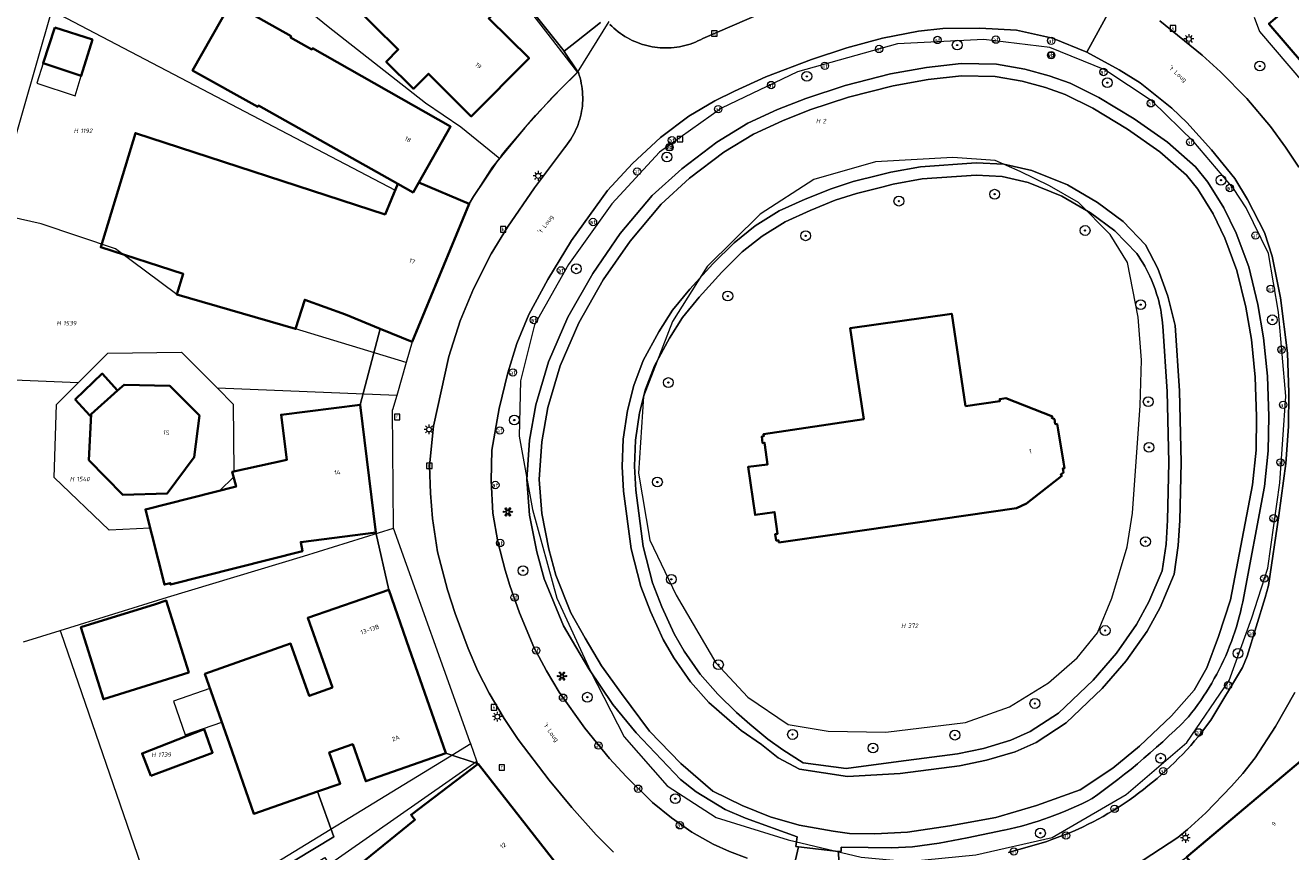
# Model space of a CAD drawing. Header units: metres. Extents: x 250001 to 257773, y 598992 to 609118.
# Tile 60 of 256: x 251385 to 251488, y 601385 to 601452. Entities that reach past the tile are written whole.
import ezdxf
from ezdxf.enums import TextEntityAlignment as Align
from ezdxf.lldxf.tags import DXFTag

# ---------------------------------------------------------------- set-up
doc = ezdxf.new("R2010")
doc.units = ezdxf.units.M
for name, color, linetype, lineweight in [('B-WE-GR-BOOM-S', 252, 'Continuous', 25), ('B-WE-GR-GROENVOORZIENING-GV', 252, 'Continuous', 18), ('B-WE-IE-KUNSTOBJECT-S', 252, 'Continuous', 25), ('B-WE-KG-GRENS_PERCEEL-G', 150, 'KG-PERCEEL', 18), ('B-WE-KG-GRENS_PERCEEL-S', 150, 'Continuous', 25), ('B-WE-KL-ET_LS_OV_LICHTMAST-S', 252, 'Continuous', 25), ('B-WE-OG-BEBOUWING-GV', 1, 'Continuous', 35), ('B-WE-OG-BEBOUWING-T18', 7, 'Continuous', 18), ('B-WE-OG-BEBOUWING_LUIFEL-GV', 1, 'Continuous', 18), ('B-WE-OG-TERREIN_ERF-GV', 7, 'Continuous', 18), ('B-WE-OG-TOPOGRAFIE-T18', 2, 'Continuous', 18), ('B-WE-OG-WATER-GV', 252, 'Continuous', 18), ('B-WE-OG-WATER_SLOOT-GV', 252, 'Continuous', 18), ('B-WE-RI-GWA_KOLK-S', 252, 'Continuous', 25), ('B-WE-RI-GWA_RIOOLPUT-S', 252, 'Continuous', 25), ('B-WE-VH-VERHARDING_OPEN-GV', 252, 'Continuous', 18), ('B-WE-VW-AFSLUITPAAL-S', 252, 'Continuous', 25), ('B-WE-VW-VERKEERSTEKEN_BORD-S', 252, 'Continuous', 25), ('B-WE-VW-VERKEERSTEKEN_DRAAGCONSTRUCTIE-S', 252, 'Continuous', 25), ('X-XX-AL-REFERENTIE-G', 7, 'Continuous', 18)]:
    doc.layers.add(name, color=color, linetype=linetype, lineweight=lineweight)
doc.styles.add('NLCS-ISO', font='NLCS-ISO.ttf')
doc.styles.add('NLCS-ISO-ANNOTATIEF-T18', font='NLCS-ISO.ttf', dxfattribs={"height": 1.8})
doc.styles.get("Standard").update_dxf_attribs({"font": 'NLCS-ISO.ttf'})
tags = doc.linetypes.add('KG-PERCEEL', pattern='A,5.5,-2,["P",Standard,S=1.8,R=0,X=-0.5,Y=-0.9],-2,5.5,-2,[5,NLCS.SHX,S=0.75,R=0,X=0,Y=0],-2', length=19).pattern_tags.tags
tags[6] = DXFTag(74, 10)

# ---------------------------------------------------------------- blocks, each defined once
blk = doc.blocks.new('SKG-PERCEELNUMMER-SO')
at = {"style": 'NLCS-ISO', "oblique": 10, "flags": 1}
blk.add_attdef('GEMEENTECODE', text='', height=1.8, dxfattribs=at).set_placement((0, 2.55), align=Align.MIDDLE_CENTER)
at = {"style": 'NLCS-ISO', "oblique": 10}
blk.add_attdef('SECTIE', text='', height=1.8, dxfattribs=at).set_placement((-0.5, 0), align=Align.MIDDLE_RIGHT)
blk.add_attdef('PERCEELNUMMER', text='', height=1.8, dxfattribs=at).set_placement((0.5, 0), align=Align.MIDDLE_LEFT)
blk = doc.blocks.new('BS2021-132-Xref-KAD-20210617')
at = {"layer": 'B-WE-KG-GRENS_PERCEEL-G', "flags": 128}
for points in [[(251406.566, 601477.541), (251414.613, 601467.463), (251419.055, 601461.975), (251427.423, 601451.184), (251429.643, 601448.299)], [(251394.017, 601464.386), (251400.291, 601459.457), (251409.383, 601452.032), (251417.287, 601445.841), (251420.174, 601443.889), (251423.323, 601441.324)], [(251382.186, 601436.899), (251386.937, 601453.335)], [(251386.937, 601453.335), (251414.844, 601438.73), (251415.061, 601439.246), (251416.294, 601438.554), (251416.752, 601439.36), (251420.84, 601437.63)], [(251429.643, 601448.299), (251432.208, 601452.456)], [(251484.619, 601452.809), (251485.056, 601451.625), (251493.496, 601441.785)], [(251423.323, 601441.324), (251423.477, 601441.554), (251423.807, 601441.969), (251426.229, 601444.819), (251428.257, 601446.944), (251429.643, 601448.299)], [(251420.84, 601437.63), (251422.751, 601440.617), (251423.323, 601441.324)], [(251420.84, 601437.63), (251416.2, 601426.4)], [(251415.724, 601424.735), (251406.74, 601427.46), (251397.09, 601430.27), (251392.109, 601433.965), (251386.059, 601436.005), (251383.56, 601436.582)], [(251416.2, 601426.4), (251415.724, 601424.735)], [(251389.078, 601423.087), (251391.492, 601425.493), (251397.471, 601425.576), (251400.383, 601422.632)], [(251415.724, 601424.735), (251414.954, 601422.045)], [(251389.078, 601423.087), (251382.558, 601423.35)], [(251400.383, 601422.632), (251401.661, 601421.34), (251401.717, 601415.875), (251401.6, 601415.85), (251401.707, 601415.42), (251400.591, 601414.311), (251394.54, 601412.79), (251394.923, 601411.268), (251391.582, 601411.11), (251387.131, 601415.371), (251387.313, 601421.328), (251389.078, 601423.087)], [(251414.954, 601422.045), (251400.383, 601422.632)], [(251414.954, 601422.045), (251414.62, 601420.878)], [(251414.692, 601411.299), (251414.62, 601420.878)], [(251387.62, 601402.955), (251396.336, 601405.647), (251407.374, 601408.997), (251414.707, 601411.256)], [(251414.707, 601411.256), (251414.692, 601411.299)], [(251420.969, 601393.73), (251420.9, 601393.923), (251414.707, 601411.256)], [(251384.621, 601402.029), (251387.62, 601402.955)], [(251394.754, 601382.204), (251387.689, 601402.754), (251387.62, 601402.955)], [(251477.156, 601383.104), (251479.14, 601384.51), (251490.09, 601393.76), (251489.89, 601395.12)], [(251420.969, 601393.73), (251419.08, 601392.575), (251401.628, 601381.899)], [(251421.468, 601392.332), (251420.969, 601393.73)], [(251395.23, 601375.106), (251397.327, 601376.415), (251408.528, 601383.265), (251421.468, 601392.332)], [(251421.557, 601392.083), (251421.468, 601392.332)], [(251421.557, 601392.083), (251431.292, 601379.687)]]:
    blk.add_lwpolyline(points, dxfattribs=at)
for points in [[(251482.936, 601438.878), (251479.737, 601442.674), (251476.343, 601445.972), (251472.501, 601448.527), (251468.022, 601450.34), (251462.651, 601450.977), (251455.638, 601450.637), (251447.535, 601448.373), (251441.36, 601445.395), (251436.304, 601441.839), (251432.427, 601437.641), (251428.915, 601432.687), (251426.154, 601427.786), (251425.025, 601423.237), (251424.898, 601418.737), (251426.001, 601412.782), (251427.961, 601405.564), (251430.692, 601399.648), (251433.43, 601394.296), (251436.939, 601390.308), (251440.907, 601387.752), (251446.762, 601385.92), (251452.685, 601384.524), (251456.496, 601384.159), (251462.01, 601384.708), (251468.224, 601386.122), (251474.218, 601389.603), (251479.16, 601393.849), (251482.61, 601398.865), (251484.435, 601403.967), (251485.745, 601408.013), (251486.721, 601414.94), (251487.197, 601421.999), (251486.607, 601428.823), (251485.8, 601433.586), (251483.976, 601437.3)], [(251475.215, 601428.418), (251474.34, 601432.87), (251472.934, 601435.14), (251470.343, 601437.74), (251467.985, 601439.086), (251465.624, 601440.244), (251463.573, 601441.148), (251460.135, 601441.383), (251453.873, 601441.032), (251448.848, 601439.601), (251444.49, 601436.785), (251440.174, 601432.531), (251437.357, 601428.068), (251435.017, 601421.973), (251434.615, 601415.726), (251435.537, 601410.273), (251437.663, 601405.804), (251440.9, 601400.32), (251443.487, 601397.533), (251446.771, 601395.299), (251450.017, 601394.753), (251454.708, 601394.688), (251461.164, 601395.474), (251464.748, 601396.737), (251467.905, 601398.694), (251470.249, 601400.725), (251471.905, 601402.766), (251473.071, 601405.563), (251474.32, 601409.735), (251474.735, 601412.48), (251475.361, 601421.226), (251475.477, 601424.913)]]:
    blk.add_lwpolyline(points, close=True, dxfattribs=at)
at = {"layer": 'B-WE-KG-GRENS_PERCEEL-S', "xscale": 0.2, "yscale": 0.2, "zscale": 0.2}
for p, values in [((251389.163, 601443.566), {'PERCEELNUMMER': '1192', 'SECTIE': 'H'}), ((251449.468, 601444.36), {'PERCEELNUMMER': '2', 'SECTIE': 'H'}), ((251387.765, 601427.925), {'PERCEELNUMMER': '1539', 'SECTIE': 'H'}), ((251388.845, 601415.255), {'PERCEELNUMMER': '1540', 'SECTIE': 'H'}), ((251456.392, 601403.332), {'PERCEELNUMMER': '372', 'SECTIE': 'H'}), ((251395.47, 601392.846), {'PERCEELNUMMER': '1739', 'SECTIE': 'H'})]:
    blk.add_blockref('SKG-PERCEELNUMMER-SO', p, dxfattribs=at).add_auto_attribs(values)
blk = doc.blocks.new('SIE-WEG_VERKEERSBORD-SO')
at = {"color": 0, "linetype": 'ByBlock', "lineweight": 18}
blk.add_lwpolyline([(-1.125, -1.125), (1.125, -1.125), (1.125, 1.125), (-1.125, 1.125)], close=True, dxfattribs=at)
at = {"color": 0, "linetype": 'ByBlock', "lineweight": 18, "style": 'NLCS-ISO'}
blk.add_text('vb', height=1.5, dxfattribs=at).set_placement((0, 0), align=Align.MIDDLE_CENTER)
blk = doc.blocks.new('SVW-AFSLUITPAAL-SO')
at = {"lineweight": 18}
blk.add_circle((0, 0), 1.5, dxfattribs=at)
at = {"lineweight": 18, "style": 'NLCS-ISO'}
blk.add_text('af', height=1.8, dxfattribs=at).set_placement((0, 0), align=Align.MIDDLE_CENTER)
blk = doc.blocks.new('SIE-WEG_PAAL_VERKEERSBORD-SO')
at = {"color": 0, "linetype": 'ByBlock', "lineweight": 18}
blk.add_circle((0, 0), 1.5, dxfattribs=at)
at = {"color": 0, "linetype": 'ByBlock', "lineweight": 18, "style": 'NLCS-ISO'}
blk.add_text('vb', height=1.5, dxfattribs=at).set_placement((0, 0.13), align=Align.MIDDLE_CENTER)
blk = doc.blocks.new('SKL-ET_OV_LICHTMAST-SO')
at = {"color": 0, "linetype": 'ByBlock', "lineweight": 18}
for points in [[(-1.25, 0), (-2, 0)], [(-1.41, 1.41), (-0.88, 0.88)], [(0, 2), (0, 1.25)], [(0.88, 0.88), (1.41, 1.41)], [(2, 0), (1.25, 0)], [(-1.41, -1.41), (-0.88, -0.88)], [(0, -1.25), (0, -2)], [(0.88, -0.88), (1.41, -1.41)]]:
    blk.add_lwpolyline(points, dxfattribs=at)
blk.add_circle((0, 0), 1, dxfattribs=at)
blk = doc.blocks.new('SRI-KOLK-SO')
at = {"color": 0, "linetype": 'ByBlock', "lineweight": 18}
blk.add_lwpolyline([(-1.125, -1.125), (1.125, -1.125), (1.125, 1.125), (-1.125, 1.125)], close=True, dxfattribs=at)
at = {"color": 0, "linetype": 'ByBlock', "lineweight": 18, "style": 'NLCS-ISO'}
blk.add_text('k', height=1.5, dxfattribs=at).set_placement((0, 0), align=Align.MIDDLE_CENTER)
blk = doc.blocks.new('SRI-PUT_INSPECTIEPUT_RIOOLPUT-SO')
at = {"color": 0, "linetype": 'ByBlock', "lineweight": 18}
blk.add_lwpolyline([(-1.12, -1.12), (1.12, -1.12), (1.12, 1.12), (-1.12, 1.12)], close=True, dxfattribs=at)
at = {"color": 0, "linetype": 'ByBlock', "lineweight": 18, "style": 'NLCS-ISO'}
blk.add_text('r', height=1.5, dxfattribs=at).set_placement((0, 0.28), align=Align.MIDDLE_CENTER)
blk = doc.blocks.new('SIE-KUNSTOBJECT-SO')
at = {"color": 0, "linetype": 'ByBlock', "lineweight": 18, "flags": 128}
blk.add_lwpolyline([(0.27, -0.73, 0.700208), (-0.27, -0.73), (-0.56, -1.53, -1), (-1.05, -1.25), (-0.5, -0.6, 0.700208), (-0.77, -0.13), (-1.6, -0.28, -1), (-1.6, 0.28), (-0.77, 0.13, 0.700208), (-0.5, 0.6), (-1.05, 1.25, -1), (-0.56, 1.53), (-0.27, 0.73, 0.700208), (0.27, 0.73), (0.56, 1.53, -1), (1.05, 1.25), (0.5, 0.6, 0.700208), (0.77, 0.13), (1.6, 0.28, -1), (1.6, -0.28), (0.77, -0.13, 0.700208), (0.5, -0.6), (1.05, -1.25, -1), (0.56, -1.53)], format="xyb", close=True, dxfattribs=at)
blk = doc.blocks.new('SGR-BOOM_01-SO')
at = {"linetype": 'ByBlock', "lineweight": 18}
h = blk.add_hatch(color=0, dxfattribs=at)
h.dxf.hatch_style = 1
edge = h.paths.add_edge_path()
edge.add_arc((0, 0), 0.25, 0, 360)
at = {"color": 0, "linetype": 'ByBlock', "lineweight": 18}
for radius in [2, 0.25]:
    blk.add_circle((0, 0), radius, dxfattribs=at)
blk = doc.blocks.new('BS2021-132-Xref-BGT-GRIJS-20210617-aangepast')
at = {"layer": 'B-WE-GR-GROENVOORZIENING-GV', "flags": 128}
for points in [[(251447.209, 601383.589), (251447.604, 601385.351), (251447.399, 601385.38), (251447.508, 601386.169), (251443.309, 601387.699), (251441.649, 601388.38), (251439.279, 601389.839), (251438.029, 601390.829), (251434.41, 601394.619), (251432.529, 601396.939), (251430.579, 601399.829), (251429.5, 601401.609), (251428.5, 601403.329), (251426.94, 601407.13), (251426.339, 601409.349), (251425.76, 601412.31), (251425.529, 601415.209), (251425.76, 601418.41), (251426.26, 601421.3), (251427.299, 601424.79), (251428.859, 601428.41), (251430.88, 601431.969), (251433.119, 601435.209), (251435.72, 601438.3), (251438.119, 601440.479), (251440.959, 601442.65), (251443.48, 601444.189), (251445.91, 601445.3), (251448.19, 601446.199), (251451.39, 601447.26), (251455.089, 601448.209), (251458.01, 601448.719), (251460.809, 601449.03), (251463.69, 601448.979), (251466, 601448.579), (251467.97, 601448.04), (251469.67, 601447.43), (251472.01, 601446.27), (251474.88, 601444.53), (251477.579, 601442.64), (251479.85, 601440.65), (251480.869, 601439.4), (251482.17, 601437.31), (251483.16, 601435.239), (251484.19, 601432.5), (251484.92, 601429.439), (251485.39, 601426.729), (251485.709, 601423.609), (251485.829, 601420.349), (251485.779, 601417.55), (251485.48, 601414.64), (251483.7, 601405.26), (251483.612, 601404.852), (251483.517, 601404.446), (251483.413, 601404.042), (251483.302, 601403.64), (251483.184, 601403.241), (251483.057, 601402.843), (251482.924, 601402.448), (251482.782, 601402.056), (251482.633, 601401.666), (251482.477, 601401.28), (251482.313, 601400.896), (251482.141, 601400.516), (251481.963, 601400.139), (251481.777, 601399.766), (251481.585, 601399.396), (251481.385, 601399.03), (251481.178, 601398.668), (251480.964, 601398.31), (251480.744, 601397.956), (251480.517, 601397.606), (251480.283, 601397.261), (251480.042, 601396.92), (251479.795, 601396.584), (251479.542, 601396.253), (251479.282, 601395.927), (251479.17, 601395.79), (251478.687, 601395.31), (251478.198, 601394.836), (251477.704, 601394.367), (251477.204, 601393.904), (251476.699, 601393.448), (251476.189, 601392.997), (251475.673, 601392.552), (251475.152, 601392.113), (251474.626, 601391.68), (251474.095, 601391.254), (251473.559, 601390.834), (251473.018, 601390.42), (251472.472, 601390.013), (251471.922, 601389.612), (251471.47, 601389.29), (251471.046, 601389.073), (251470.619, 601388.863), (251470.188, 601388.66), (251469.753, 601388.465), (251469.316, 601388.277), (251468.875, 601388.096), (251468.431, 601387.923), (251467.985, 601387.757), (251467.536, 601387.599), (251467.084, 601387.448), (251466.63, 601387.305), (251466.173, 601387.169), (251465.714, 601387.042), (251465.253, 601386.922), (251464.791, 601386.809), (251464.326, 601386.705), (251464.299, 601386.699), (251461.309, 601386.089), (251459.029, 601385.65), (251456.88, 601385.349), (251455.16, 601385.28), (251453.269, 601385.29), (251451.083, 601385.341), (251451.079, 601384.969), (251450.845, 601384.976), (251450.91, 601383.31)], [(251464.67, 601384.9), (251467.769, 601385.8), (251468.197, 601385.946), (251468.627, 601386.101), (251469.054, 601386.264), (251469.478, 601386.433), (251469.899, 601386.611), (251470.316, 601386.795), (251470.731, 601386.987), (251471.142, 601387.187), (251471.549, 601387.393), (251471.953, 601387.606), (251472.353, 601387.827), (251472.749, 601388.054), (251473.141, 601388.289), (251473.529, 601388.53), (251473.668, 601388.62), (251474.068, 601388.884), (251474.464, 601389.155), (251474.855, 601389.433), (251475.241, 601389.717), (251475.623, 601390.008), (251475.999, 601390.305), (251476.371, 601390.608), (251476.737, 601390.917), (251477.099, 601391.233), (251477.455, 601391.554), (251477.805, 601391.881), (251478.15, 601392.214), (251478.49, 601392.553), (251478.824, 601392.897), (251479.152, 601393.247), (251479.474, 601393.602), (251479.79, 601393.963), (251480.1, 601394.329), (251481.119, 601395.66), (251483.679, 601399.939), (251484.07, 601400.849), (251485.529, 601405.619), (251485.79, 601406.589), (251486.64, 601412.29), (251487.19, 601416.52), (251487.41, 601419.52), (251487.44, 601422.29), (251487.329, 601425.5), (251486.769, 601429.989), (251486.089, 601433.38), (251485.459, 601435.3), (251484.1, 601437.989), (251483.049, 601439.689), (251481.149, 601442.02), (251479.149, 601444.229), (251477.929, 601445.41), (251475.359, 601447.469), (251473.66, 601448.53), (251471.029, 601449.969), (251468.25, 601451.089), (251465.329, 601451.75), (251462.339, 601451.92), (251459.329, 601451.88), (251457.359, 601451.66), (251454.42, 601451.099), (251451.529, 601450.3), (251448.67, 601449.359), (251444.94, 601447.949), (251442.41, 601446.78), (251440.809, 601446), (251438.7, 601444.76), (251436.38, 601443.02), (251434.119, 601440.92), (251432.079, 601438.709), (251429.149, 601434.66), (251427.239, 601431.489), (251425.7, 601428.619), (251424.73, 601426.28), (251423.98, 601423.9), (251423.279, 601420.989), (251422.679, 601417.609), (251422.64, 601415.13), (251422.76, 601412.479), (251423.17, 601410.14), (251423.779, 601407.859), (251424.14, 601406.599), (251424.94, 601404.369), (251426.109, 601401.599), (251427.14, 601399.67), (251428.16, 601397.939), (251430.25, 601395.01), (251432.25, 601392.54), (251433.6, 601391.06), (251435.75, 601388.949), (251437.279, 601387.709), (251438.929, 601386.56), (251440.66, 601385.569), (251441.989, 601384.989), (251443.44, 601384.43)]]:
    blk.add_lwpolyline(points, dxfattribs=at)
for points in [[(251464.149, 601439.859), (251462.049, 601439.949), (251457.649, 601439.65), (251455.309, 601439.219), (251454.369, 601438.979), (251452.32, 601438.479), (251450.589, 601437.92), (251448.54, 601437.099), (251446.519, 601436.17), (251444.66, 601435.01), (251443.04, 601433.719), (251441.369, 601432.06), (251439.54, 601430.05), (251438.19, 601428.39), (251437.109, 601426.709), (251435.899, 601424.469), (251435.179, 601422.569), (251434.679, 601420.64), (251434.359, 601418.41), (251434.29, 601416.29), (251434.39, 601414.359), (251434.98, 601409.77), (251435.75, 601406.829), (251436.489, 601404.88), (251437.5, 601402.68), (251438.32, 601401.25), (251439.609, 601399.39), (251441.049, 601397.77), (251442.579, 601396.27), (251443.649, 601395.339), (251445.109, 601394.119), (251446.32, 601393.239), (251447.988, 601392.189), (251451.47, 601391.714), (251455.72, 601392.3), (251460.519, 601392.92), (251462.63, 601393.359), (251464.85, 601394.02), (251466.429, 601394.729), (251468.739, 601396.229), (251471.54, 601398.91), (251473.429, 601401.099), (251475.079, 601403.43), (251476.079, 601405.26), (251477.149, 601407.79), (251477.47, 601409.949), (251477.579, 601411.92), (251477.69, 601416.609), (251477.57, 601422.369), (251477.2, 601427.68), (251477.18, 601427.927), (251477.148, 601428.231), (251477.108, 601428.533), (251477.06, 601428.835), (251477.005, 601429.135), (251476.941, 601429.433), (251476.87, 601429.73), (251476.791, 601430.025), (251476.704, 601430.318), (251476.609, 601430.608), (251476.508, 601430.896), (251476.398, 601431.181), (251476.281, 601431.463), (251476.157, 601431.742), (251476.025, 601432.017), (251475.887, 601432.289), (251475.741, 601432.557), (251475.588, 601432.821), (251475.428, 601433.082), (251475.262, 601433.337), (251475.089, 601433.589), (251473.309, 601435.439), (251471.339, 601436.9), (251469.01, 601438.26), (251466.26, 601439.369)], [(251451.799, 601427.52), (251460.059, 601428.699), (251461.16, 601421.18), (251463.97, 601421.589), (251463.95, 601421.76), (251464.459, 601421.829), (251468.23, 601420.339), (251468.179, 601420.229), (251468.41, 601420.119), (251468.459, 601419.729), (251468.609, 601419.739), (251468.69, 601419.254), (251469.124, 601416.639), (251469.209, 601416.13), (251469.079, 601416.099), (251469.149, 601415.79), (251468.91, 601415.619), (251468.989, 601415.51), (251466.14, 601413.28), (251465.309, 601412.9), (251450.914, 601410.811), (251446.01, 601410.099), (251445.98, 601410.27), (251445.799, 601410.25), (251445.72, 601410.78), (251445.91, 601410.81), (251445.66, 601412.569), (251444.07, 601412.339), (251443.51, 601416.239), (251445.089, 601416.449), (251444.872, 601418.034), (251444.85, 601418.199), (251444.69, 601418.18), (251444.619, 601418.709), (251444.779, 601418.729), (251444.75, 601418.9), (251452.91, 601420.13), (251452.218, 601424.732), (251451.992, 601426.236)]]:
    blk.add_lwpolyline(points, close=True, dxfattribs=at)
at = {"layer": 'B-WE-OG-BEBOUWING-GV', "flags": 128}
for points in [[(251418.589, 601461.51), (251413.6, 601466.439), (251405.51, 601458.27), (251410.429, 601453.39), (251411.13, 601454.089), (251415.089, 601450.17), (251414.109, 601449.18), (251416.329, 601446.979), (251417.54, 601448.199), (251421.019, 601444.739), (251425.709, 601449.459), (251422.429, 601452.699), (251423.899, 601454.199), (251417.57, 601460.489)], [(251505.005, 601451.503), (251494.665, 601463.748), (251488.616, 601458.64), (251490.592, 601456.3), (251485.82, 601452.27), (251494.26, 601442.43)], [(251406.382, 601451.249), (251401.506, 601454.003), (251398.373, 601448.457), (251403.665, 601445.525), (251403.714, 601445.612), (251415.06, 601439.246), (251416.294, 601438.554), (251416.752, 601439.359), (251419.329, 601443.91), (251408.119, 601450.278), (251408.065, 601450.184), (251406.332, 601451.162)], [(251387.166, 601451.951), (251386.229, 601449.054), (251389.33, 601448.031), (251390.234, 601450.979)], [(251414.01, 601436.748), (251393.73, 601443.38), (251390.91, 601434.099), (251397.619, 601431.93), (251397.089, 601430.27), (251406.739, 601427.459), (251407.48, 601429.829), (251410.799, 601428.64), (251413.613, 601427.472), (251416.2, 601426.4), (251420.839, 601437.63), (251416.752, 601439.359), (251416.294, 601438.554), (251415.06, 601439.246)], [(251461.16, 601421.18), (251460.059, 601428.699), (251451.799, 601427.52), (251451.992, 601426.236), (251452.218, 601424.732), (251452.91, 601420.13), (251444.75, 601418.9), (251444.779, 601418.729), (251444.619, 601418.709), (251444.69, 601418.18), (251444.85, 601418.199), (251444.872, 601418.034), (251445.089, 601416.449), (251443.51, 601416.239), (251444.07, 601412.339), (251445.66, 601412.569), (251445.91, 601410.81), (251445.72, 601410.78), (251445.799, 601410.25), (251445.98, 601410.27), (251446.01, 601410.099), (251450.914, 601410.811), (251465.309, 601412.9), (251466.14, 601413.28), (251468.989, 601415.51), (251468.91, 601415.619), (251469.149, 601415.79), (251469.079, 601416.099), (251469.209, 601416.13), (251469.124, 601416.639), (251468.69, 601419.254), (251468.609, 601419.739), (251468.459, 601419.729), (251468.41, 601420.119), (251468.179, 601420.229), (251468.23, 601420.339), (251464.459, 601421.829), (251463.95, 601421.76), (251463.97, 601421.589)], [(251392.279, 601422.446), (251391.035, 601423.835), (251388.838, 601421.728), (251390.013, 601420.416), (251390.14, 601420.53)], [(251398.92, 601420.41), (251396.51, 601422.839), (251392.809, 601422.92), (251392.279, 601422.446), (251390.14, 601420.53), (251389.95, 601416.79), (251392.709, 601413.969), (251396.299, 601414.079), (251398.505, 601417.023)], [(251413.25, 601410.91), (251411.989, 601421.3), (251405.559, 601420.479), (251406.016, 601416.809), (251401.6, 601415.849), (251401.899, 601414.64), (251394.54, 601412.79), (251396.078, 601406.675), (251396.553, 601406.795), (251396.584, 601406.67), (251407.299, 601409.39), (251407.16, 601410.13)], [(251415.978, 601401.473), (251414.309, 601406.239), (251407.73, 601403.969), (251409.739, 601398.31), (251407.85, 601397.63), (251406.339, 601401.88), (251399.369, 601399.41), (251401.36, 601393.72), (251403.35, 601388.03), (251408.534, 601389.846), (251410.369, 601390.489), (251409.48, 601393.03), (251411.39, 601393.699), (251412.44, 601390.689), (251418.959, 601392.959), (251416.837, 601399.019)], [(251398.061, 601399.519), (251396.231, 601405.37), (251395.355, 601405.096), (251389.302, 601403.203), (251391.132, 601397.352)], [(251394.978, 601391.116), (251399.997, 601393.005), (251399.302, 601394.921), (251394.265, 601392.955)], [(251494.32, 601388.719), (251490.089, 601393.76), (251479.14, 601384.51), (251483.6, 601379.29), (251490.7, 601385.239), (251495.519, 601379.5), (251499.69, 601383), (251494.66, 601389)], [(251429.559, 601381.9), (251421.57, 601392.099), (251416.13, 601387.969), (251416.438, 601387.563), (251410.287, 601382.558), (251416.885, 601373.869), (251423.125, 601378.939), (251424.14, 601377.689)]]:
    blk.add_lwpolyline(points, close=True, dxfattribs=at)
at = {"layer": 'B-WE-OG-BEBOUWING_LUIFEL-GV', "flags": 128}
for points in [[(251386.229, 601449.054), (251385.71, 601447.436), (251388.843, 601446.414), (251389.33, 601448.031)], [(251400.74, 601395.493), (251399.785, 601398.222), (251396.827, 601397.188), (251397.779, 601394.457)]]:
    blk.add_lwpolyline(points, close=True, dxfattribs=at)
at = {"layer": 'B-WE-OG-TERREIN_ERF-GV', "flags": 128}
blk.add_lwpolyline([(251402, 601381.42), (251409.85, 601386.16), (251408.534, 601389.846), (251403.35, 601388.03), (251401.36, 601393.72), (251399.369, 601399.41), (251406.339, 601401.88), (251407.85, 601397.63), (251409.739, 601398.31), (251407.73, 601403.969), (251414.309, 601406.239), (251413.25, 601410.91), (251407.16, 601410.13), (251407.299, 601409.39), (251396.584, 601406.67), (251396.553, 601406.795), (251396.078, 601406.675), (251394.54, 601412.79), (251401.899, 601414.64), (251401.6, 601415.849), (251406.016, 601416.809), (251405.559, 601420.479), (251411.989, 601421.3), (251413.613, 601427.472), (251410.799, 601428.64), (251407.48, 601429.829), (251406.739, 601427.459), (251397.089, 601430.27), (251397.619, 601431.93), (251390.91, 601434.099), (251393.73, 601443.38), (251414.01, 601436.748), (251415.06, 601439.246), (251403.714, 601445.612), (251403.665, 601445.525), (251398.373, 601448.457), (251401.506, 601454.003), (251406.382, 601451.249), (251406.332, 601451.162), (251408.065, 601450.184), (251408.119, 601450.278), (251419.329, 601443.91), (251416.752, 601439.359), (251420.839, 601437.63), (251421.2, 601438.219), (251423.1, 601441.05), (251425.359, 601443.819), (251427.579, 601446.26), (251429.68, 601448.373), (251428.557, 601450.026), (251428.552, 601450.032), (251419.479, 601461.432)], dxfattribs=at)
for points in [[(251413.6, 601466.439), (251418.589, 601461.51), (251417.57, 601460.489), (251423.899, 601454.199), (251422.429, 601452.699), (251425.709, 601449.459), (251421.019, 601444.739), (251417.54, 601448.199), (251416.329, 601446.979), (251414.109, 601449.18), (251415.089, 601450.17), (251411.13, 601454.089), (251410.429, 601453.39), (251405.51, 601458.27)], [(251387.166, 601451.951), (251390.234, 601450.979), (251389.33, 601448.031), (251386.229, 601449.054)], [(251391.035, 601423.835), (251392.279, 601422.446), (251392.809, 601422.92), (251396.51, 601422.839), (251398.92, 601420.41), (251398.505, 601417.023), (251396.299, 601414.079), (251392.709, 601413.969), (251389.95, 601416.79), (251390.14, 601420.53), (251390.013, 601420.416), (251388.838, 601421.728)], [(251389.302, 601403.203), (251395.355, 601405.096), (251396.231, 601405.37), (251398.061, 601399.519), (251391.132, 601397.352)], [(251394.265, 601392.955), (251399.302, 601394.921), (251399.997, 601393.005), (251394.978, 601391.116)]]:
    blk.add_lwpolyline(points, close=True, dxfattribs=at)
at = {"layer": 'B-WE-OG-WATER-GV', "flags": 128}
for points in [[(251463.595, 601447.981), (251460.856, 601448.029), (251458.151, 601447.729), (251455.3, 601447.231), (251451.672, 601446.3), (251448.531, 601445.258), (251446.302, 601444.38), (251443.95, 601443.304), (251441.525, 601441.824), (251438.76, 601439.71), (251436.442, 601437.605), (251433.915, 601434.602), (251431.728, 601431.437), (251429.756, 601427.964), (251428.241, 601424.448), (251427.235, 601421.071), (251426.754, 601418.288), (251426.532, 601415.213), (251426.752, 601412.446), (251427.32, 601409.541), (251427.884, 601407.448), (251429.096, 601404.377), (251430.257, 601402.327), (251431.586, 601400.061), (251433.224, 601397.826), (251435.495, 601394.767), (251438.046, 601392.124), (251440.646, 601389.884), (251443.023, 601388.728), (251445.309, 601387.804), (251447.659, 601387.13), (251450.418, 601386.637), (251451.741, 601386.45), (251453.819, 601386.417), (251456.459, 601386.543), (251459.897, 601387.054), (251463.629, 601387.749), (251466.944, 601388.725), (251470.479, 601390.002), (251473.141, 601391.764), (251475.302, 601393.538), (251477.924, 601395.994), (251479.766, 601398.103), (251480.774, 601399.906), (251481.742, 601402.46), (251482.718, 601405.446), (251484.49, 601414.785), (251484.78, 601417.61), (251484.829, 601420.339), (251484.711, 601423.54), (251484.399, 601426.593), (251483.94, 601429.237), (251483.232, 601432.207), (251482.239, 601434.847), (251481.292, 601436.829), (251480.054, 601438.817), (251479.128, 601439.953), (251476.961, 601441.852), (251474.333, 601443.692), (251471.528, 601445.393), (251469.278, 601446.508), (251467.669, 601447.086), (251465.782, 601447.602)], [(251457.524, 601440.644), (251462.036, 601440.951), (251464.285, 601440.854), (251466.562, 601440.326), (251469.451, 601439.16), (251471.891, 601437.736), (251473.972, 601436.192), (251475.81, 601434.282), (251476.801, 601432.371), (251477.611, 601430.119), (251478.198, 601427.749), (251478.569, 601422.414), (251478.69, 601416.608), (251478.578, 601411.881), (251478.466, 601409.848), (251478.12, 601407.517), (251476.981, 601404.824), (251475.929, 601402.9), (251474.218, 601400.482), (251472.266, 601398.221), (251469.363, 601395.442), (251466.909, 601393.848), (251465.199, 601393.08), (251462.875, 601392.389), (251460.685, 601391.933), (251455.852, 601391.309), (251451.586, 601391.071), (251447.683, 601391.674), (251445.965, 601392.588), (251444.599, 601393.667), (251442.956, 601394.823), (251441.984, 601395.631), (251440.324, 601397.08), (251438.821, 601398.771), (251437.474, 601400.716), (251436.61, 601402.222), (251435.566, 601404.494), (251434.796, 601406.524), (251433.996, 601409.579), (251433.393, 601414.269), (251433.289, 601416.28), (251433.361, 601418.498), (251433.697, 601420.837), (251434.225, 601422.872), (251434.988, 601424.886), (251436.247, 601427.218), (251437.379, 601428.978), (251438.782, 601430.703), (251440.646, 601432.752), (251442.374, 601434.467), (251444.082, 601435.828), (251446.044, 601437.052), (251448.145, 601438.018), (251450.249, 601438.861), (251452.047, 601439.442), (251454.127, 601439.949), (251455.095, 601440.196)]]:
    blk.add_lwpolyline(points, close=True, dxfattribs=at)
at = {"layer": 'B-WE-OG-WATER_SLOOT-GV', "flags": 128}
for points in [[(251463.69, 601448.979), (251460.809, 601449.03), (251458.01, 601448.719), (251455.089, 601448.209), (251451.39, 601447.26), (251448.19, 601446.199), (251445.91, 601445.3), (251443.48, 601444.189), (251440.959, 601442.65), (251438.119, 601440.479), (251435.72, 601438.3), (251433.119, 601435.209), (251430.88, 601431.969), (251428.859, 601428.41), (251427.299, 601424.79), (251426.26, 601421.3), (251425.76, 601418.41), (251425.529, 601415.209), (251425.76, 601412.31), (251426.339, 601409.349), (251426.94, 601407.13), (251428.5, 601403.329), (251429.5, 601401.609), (251430.579, 601399.829), (251432.529, 601396.939), (251434.41, 601394.619), (251438.029, 601390.829), (251439.279, 601389.839), (251441.649, 601388.38), (251443.309, 601387.699), (251447.508, 601386.169), (251447.399, 601385.38), (251447.604, 601385.351), (251450.845, 601384.976), (251451.079, 601384.969), (251451.083, 601385.341), (251453.269, 601385.29), (251455.16, 601385.28), (251456.88, 601385.349), (251459.029, 601385.65), (251461.309, 601386.089), (251464.299, 601386.699), (251464.326, 601386.705), (251464.791, 601386.809), (251465.253, 601386.922), (251465.714, 601387.042), (251466.173, 601387.169), (251466.63, 601387.305), (251467.084, 601387.448), (251467.536, 601387.599), (251467.985, 601387.757), (251468.431, 601387.923), (251468.875, 601388.096), (251469.316, 601388.277), (251469.753, 601388.465), (251470.188, 601388.66), (251470.619, 601388.863), (251471.046, 601389.073), (251471.47, 601389.29), (251471.922, 601389.612), (251472.472, 601390.013), (251473.018, 601390.42), (251473.559, 601390.834), (251474.095, 601391.254), (251474.626, 601391.68), (251475.152, 601392.113), (251475.673, 601392.552), (251476.189, 601392.997), (251476.699, 601393.448), (251477.204, 601393.904), (251477.704, 601394.367), (251478.198, 601394.836), (251478.687, 601395.31), (251479.17, 601395.79), (251479.282, 601395.927), (251479.542, 601396.253), (251479.795, 601396.584), (251480.042, 601396.92), (251480.283, 601397.261), (251480.517, 601397.606), (251480.744, 601397.956), (251480.964, 601398.31), (251481.178, 601398.668), (251481.385, 601399.03), (251481.585, 601399.396), (251481.777, 601399.766), (251481.963, 601400.139), (251482.141, 601400.516), (251482.313, 601400.896), (251482.477, 601401.28), (251482.633, 601401.666), (251482.782, 601402.056), (251482.924, 601402.448), (251483.057, 601402.843), (251483.184, 601403.241), (251483.302, 601403.64), (251483.413, 601404.042), (251483.517, 601404.446), (251483.612, 601404.852), (251483.7, 601405.26), (251485.48, 601414.64), (251485.779, 601417.55), (251485.829, 601420.349), (251485.709, 601423.609), (251485.39, 601426.729), (251484.92, 601429.439), (251484.19, 601432.5), (251483.16, 601435.239), (251482.17, 601437.31), (251480.869, 601439.4), (251479.85, 601440.65), (251477.579, 601442.64), (251474.88, 601444.53), (251472.01, 601446.27), (251469.67, 601447.43), (251467.97, 601448.04), (251466, 601448.579)], [(251458.151, 601447.729), (251460.856, 601448.029), (251463.595, 601447.981), (251465.782, 601447.602), (251467.669, 601447.086), (251469.278, 601446.508), (251471.528, 601445.393), (251474.333, 601443.692), (251476.961, 601441.852), (251479.128, 601439.953), (251480.054, 601438.817), (251481.292, 601436.829), (251482.239, 601434.847), (251483.232, 601432.207), (251483.94, 601429.237), (251484.399, 601426.593), (251484.711, 601423.54), (251484.829, 601420.339), (251484.78, 601417.61), (251484.49, 601414.785), (251482.718, 601405.446), (251481.742, 601402.46), (251480.774, 601399.906), (251479.766, 601398.103), (251477.924, 601395.994), (251475.302, 601393.538), (251473.141, 601391.764), (251470.479, 601390.002), (251466.944, 601388.725), (251463.629, 601387.749), (251459.897, 601387.054), (251456.459, 601386.543), (251453.819, 601386.417), (251451.741, 601386.45), (251450.418, 601386.637), (251447.659, 601387.13), (251445.309, 601387.804), (251443.023, 601388.728), (251440.646, 601389.884), (251438.046, 601392.124), (251435.495, 601394.767), (251433.224, 601397.826), (251431.586, 601400.061), (251430.257, 601402.327), (251429.096, 601404.377), (251427.884, 601407.448), (251427.32, 601409.541), (251426.752, 601412.446), (251426.532, 601415.213), (251426.754, 601418.288), (251427.235, 601421.071), (251428.241, 601424.448), (251429.756, 601427.964), (251431.728, 601431.437), (251433.915, 601434.602), (251436.442, 601437.605), (251438.76, 601439.71), (251441.525, 601441.824), (251443.95, 601443.304), (251446.302, 601444.38), (251448.531, 601445.258), (251451.672, 601446.3), (251455.3, 601447.231)], [(251464.285, 601440.854), (251462.036, 601440.951), (251457.524, 601440.644), (251455.095, 601440.196), (251454.127, 601439.949), (251452.047, 601439.442), (251450.249, 601438.861), (251448.145, 601438.018), (251446.044, 601437.052), (251444.082, 601435.828), (251442.374, 601434.467), (251440.646, 601432.752), (251438.782, 601430.703), (251437.379, 601428.978), (251436.247, 601427.218), (251434.988, 601424.886), (251434.225, 601422.872), (251433.697, 601420.837), (251433.361, 601418.498), (251433.289, 601416.28), (251433.393, 601414.269), (251433.996, 601409.579), (251434.796, 601406.524), (251435.566, 601404.494), (251436.61, 601402.222), (251437.474, 601400.716), (251438.821, 601398.771), (251440.324, 601397.08), (251441.984, 601395.631), (251442.956, 601394.823), (251444.599, 601393.667), (251445.965, 601392.588), (251447.683, 601391.674), (251451.586, 601391.071), (251455.852, 601391.309), (251460.685, 601391.933), (251462.875, 601392.389), (251465.199, 601393.08), (251466.909, 601393.848), (251469.363, 601395.442), (251472.266, 601398.221), (251474.218, 601400.482), (251475.929, 601402.9), (251476.981, 601404.824), (251478.12, 601407.517), (251478.466, 601409.848), (251478.578, 601411.881), (251478.69, 601416.608), (251478.569, 601422.414), (251478.198, 601427.749), (251477.611, 601430.119), (251476.801, 601432.371), (251475.81, 601434.282), (251473.972, 601436.192), (251471.891, 601437.736), (251469.451, 601439.16), (251466.562, 601440.326)], [(251457.649, 601439.65), (251462.049, 601439.949), (251464.149, 601439.859), (251466.26, 601439.369), (251469.01, 601438.26), (251471.339, 601436.9), (251473.309, 601435.439), (251475.089, 601433.589), (251475.262, 601433.337), (251475.428, 601433.082), (251475.588, 601432.821), (251475.741, 601432.557), (251475.887, 601432.289), (251476.025, 601432.017), (251476.157, 601431.742), (251476.281, 601431.463), (251476.398, 601431.181), (251476.508, 601430.896), (251476.609, 601430.608), (251476.704, 601430.318), (251476.791, 601430.025), (251476.87, 601429.73), (251476.941, 601429.433), (251477.005, 601429.135), (251477.06, 601428.835), (251477.108, 601428.533), (251477.148, 601428.231), (251477.18, 601427.927), (251477.2, 601427.68), (251477.57, 601422.369), (251477.69, 601416.609), (251477.579, 601411.92), (251477.47, 601409.949), (251477.149, 601407.79), (251476.079, 601405.26), (251475.079, 601403.43), (251473.429, 601401.099), (251471.54, 601398.91), (251468.739, 601396.229), (251466.429, 601394.729), (251464.85, 601394.02), (251462.63, 601393.359), (251460.519, 601392.92), (251455.72, 601392.3), (251451.47, 601391.714), (251447.988, 601392.189), (251446.32, 601393.239), (251445.109, 601394.119), (251443.649, 601395.339), (251442.579, 601396.27), (251441.049, 601397.77), (251439.609, 601399.39), (251438.32, 601401.25), (251437.5, 601402.68), (251436.489, 601404.88), (251435.75, 601406.829), (251434.98, 601409.77), (251434.39, 601414.359), (251434.29, 601416.29), (251434.359, 601418.41), (251434.679, 601420.64), (251435.179, 601422.569), (251435.899, 601424.469), (251437.109, 601426.709), (251438.19, 601428.39), (251439.54, 601430.05), (251441.369, 601432.06), (251443.04, 601433.719), (251444.66, 601435.01), (251446.519, 601436.17), (251448.54, 601437.099), (251450.589, 601437.92), (251452.32, 601438.479), (251454.369, 601438.979), (251455.309, 601439.219)]]:
    blk.add_lwpolyline(points, close=True, dxfattribs=at)
at = {"layer": 'B-WE-VH-VERHARDING_OPEN-GV', "flags": 128}
for points in [[(251419.479, 601461.432), (251428.552, 601450.032), (251429.575, 601450.836), (251431.525, 601452.368)], [(251476.97, 601452.51), (251480.399, 601449.719), (251481.899, 601448.359), (251484.019, 601446.189), (251485.95, 601443.91), (251487.179, 601442.229), (251488.269, 601440.609)], [(251487.929, 601397.9), (251486.35, 601395.15), (251484.709, 601392.599), (251483.7, 601391.329), (251482.779, 601390.28), (251480.7, 601388.109), (251479.2, 601386.76), (251478.429, 601386.119), (251474.899, 601383.8)], [(251479.14, 601384.51), (251490.089, 601393.76)], [(251494.26, 601442.43), (251485.82, 601452.27)], [(251450.91, 601383.31), (251450.845, 601384.976), (251447.604, 601385.351), (251447.209, 601383.589)], [(251443.44, 601384.43), (251441.989, 601384.989), (251440.66, 601385.569), (251438.929, 601386.56), (251437.279, 601387.709), (251435.75, 601388.949), (251433.6, 601391.06), (251432.25, 601392.54), (251430.25, 601395.01), (251428.16, 601397.939), (251427.14, 601399.67), (251426.109, 601401.599), (251424.94, 601404.369), (251424.14, 601406.599), (251423.779, 601407.859), (251423.17, 601410.14), (251422.76, 601412.479), (251422.64, 601415.13), (251422.679, 601417.609), (251423.279, 601420.989), (251423.98, 601423.9), (251424.73, 601426.28), (251425.7, 601428.619), (251427.239, 601431.489), (251429.149, 601434.66), (251432.079, 601438.709), (251434.119, 601440.92), (251436.38, 601443.02), (251438.7, 601444.76), (251440.809, 601446), (251442.41, 601446.78), (251444.94, 601447.949), (251448.67, 601449.359), (251451.529, 601450.3), (251454.42, 601451.099), (251457.359, 601451.66), (251459.329, 601451.88), (251462.339, 601451.92), (251465.329, 601451.75), (251468.25, 601451.089), (251471.029, 601449.969), (251474.562, 601456.401)], [(251444.589, 601453.13), (251439.829, 601451.069), (251439.631, 601450.965), (251439.429, 601450.868), (251439.223, 601450.778), (251439.015, 601450.696), (251438.804, 601450.621), (251438.59, 601450.554), (251438.374, 601450.495), (251438.156, 601450.443), (251437.937, 601450.399), (251437.716, 601450.363), (251437.494, 601450.334), (251437.27, 601450.314), (251437.047, 601450.302), (251436.823, 601450.298), (251436.599, 601450.302), (251436.375, 601450.313), (251436.152, 601450.333), (251435.93, 601450.361), (251435.709, 601450.396), (251435.489, 601450.44), (251435.271, 601450.491), (251435.055, 601450.55), (251434.936, 601450.586), (251434.722, 601450.657), (251434.511, 601450.735), (251434.303, 601450.821), (251434.098, 601450.914), (251433.896, 601451.014), (251433.698, 601451.122), (251433.504, 601451.236), (251433.314, 601451.358), (251433.129, 601451.486), (251432.948, 601451.62), (251432.772, 601451.761), (251432.601, 601451.907), (251432.436, 601452.06), (251432.276, 601452.219)], [(251431.525, 601452.368), (251429.575, 601450.836), (251428.552, 601450.032), (251428.557, 601450.026), (251429.68, 601448.373), (251429.72, 601448.319), (251429.723, 601448.309), (251429.793, 601448.09), (251429.856, 601447.868), (251429.91, 601447.645), (251429.957, 601447.42), (251429.996, 601447.194), (251430.027, 601446.966), (251430.05, 601446.737), (251430.065, 601446.508), (251430.072, 601446.278), (251430.071, 601446.048), (251430.06, 601445.824), (251430.041, 601445.601), (251430.014, 601445.379), (251429.979, 601445.157), (251429.936, 601444.937), (251429.886, 601444.719), (251429.828, 601444.503), (251429.762, 601444.289), (251429.688, 601444.077), (251429.607, 601443.868), (251429.518, 601443.662), (251429.422, 601443.46), (251429.319, 601443.261), (251429.209, 601443.066), (251429.093, 601442.875), (251428.969, 601442.688), (251428.839, 601442.505), (251428.702, 601442.328), (251428.58, 601442.18), (251426.16, 601438.939), (251423.959, 601435.719), (251422.64, 601433.56), (251421.19, 601430.729), (251420.1, 601428.13), (251419.2, 601425.229), (251417.94, 601419.55), (251417.609, 601416.329), (251417.709, 601414.109), (251417.859, 601412.04), (251418.279, 601409.349), (251419.079, 601406.239), (251419.72, 601404.329), (251420.769, 601401.489), (251421.549, 601399.65), (251422.459, 601397.859), (251423.69, 601395.78), (251424.82, 601394.089), (251427.339, 601390.78), (251429.179, 601388.56), (251431.17, 601386.329), (251432.579, 601384.91)], [(251432.276, 601452.219), (251432.436, 601452.06), (251432.601, 601451.907), (251432.772, 601451.761), (251432.948, 601451.62), (251433.129, 601451.486), (251433.314, 601451.358), (251433.504, 601451.236), (251433.698, 601451.122), (251433.896, 601451.014), (251434.098, 601450.914), (251434.303, 601450.821), (251434.511, 601450.735), (251434.722, 601450.657), (251434.936, 601450.586), (251435.055, 601450.55), (251435.271, 601450.491), (251435.489, 601450.44), (251435.709, 601450.396), (251435.93, 601450.361), (251436.152, 601450.333), (251436.375, 601450.313), (251436.599, 601450.302), (251436.823, 601450.298), (251437.047, 601450.302), (251437.27, 601450.314), (251437.494, 601450.334), (251437.716, 601450.363), (251437.937, 601450.399), (251438.156, 601450.443), (251438.374, 601450.495), (251438.59, 601450.554), (251438.804, 601450.621), (251439.015, 601450.696), (251439.223, 601450.778), (251439.429, 601450.868), (251439.631, 601450.965), (251439.829, 601451.069), (251444.589, 601453.13)], [(251474.562, 601456.401), (251471.029, 601449.969), (251473.66, 601448.53), (251475.359, 601447.469), (251477.929, 601445.41), (251479.149, 601444.229), (251481.149, 601442.02), (251483.049, 601439.689), (251484.1, 601437.989), (251485.459, 601435.3), (251486.089, 601433.38), (251486.769, 601429.989), (251487.329, 601425.5), (251487.44, 601422.29), (251487.41, 601419.52), (251487.19, 601416.52), (251486.64, 601412.29), (251485.79, 601406.589), (251485.529, 601405.619), (251484.07, 601400.849), (251483.679, 601399.939), (251481.119, 601395.66), (251480.1, 601394.329), (251479.79, 601393.963), (251479.474, 601393.602), (251479.152, 601393.247), (251478.824, 601392.897), (251478.49, 601392.553), (251478.15, 601392.214), (251477.805, 601391.881), (251477.455, 601391.554), (251477.099, 601391.233), (251476.737, 601390.917), (251476.371, 601390.608), (251475.999, 601390.305), (251475.623, 601390.008), (251475.241, 601389.717), (251474.855, 601389.433), (251474.464, 601389.155), (251474.068, 601388.884), (251473.668, 601388.62), (251473.529, 601388.53), (251473.141, 601388.289), (251472.749, 601388.054), (251472.353, 601387.827), (251471.953, 601387.606), (251471.549, 601387.393), (251471.142, 601387.187), (251470.731, 601386.987), (251470.316, 601386.795), (251469.899, 601386.611), (251469.478, 601386.433), (251469.054, 601386.264), (251468.627, 601386.101), (251468.197, 601385.946), (251467.769, 601385.8), (251464.67, 601384.9)], [(251474.899, 601383.8), (251478.429, 601386.119), (251479.2, 601386.76), (251480.7, 601388.109), (251482.779, 601390.28), (251483.7, 601391.329), (251484.709, 601392.599), (251486.35, 601395.15), (251487.929, 601397.9)], [(251488.269, 601440.609), (251487.179, 601442.229), (251485.95, 601443.91), (251484.019, 601446.189), (251481.899, 601448.359), (251480.399, 601449.719), (251476.97, 601452.51)], [(251432.579, 601384.91), (251431.17, 601386.329), (251429.179, 601388.56), (251427.339, 601390.78), (251424.82, 601394.089), (251423.69, 601395.78), (251422.459, 601397.859), (251421.549, 601399.65), (251420.769, 601401.489), (251419.72, 601404.329), (251419.079, 601406.239), (251418.279, 601409.349), (251417.859, 601412.04), (251417.709, 601414.109), (251417.609, 601416.329), (251417.94, 601419.55), (251419.2, 601425.229), (251420.1, 601428.13), (251421.19, 601430.729), (251422.64, 601433.56), (251423.959, 601435.719), (251426.16, 601438.939), (251428.58, 601442.18), (251428.702, 601442.328), (251428.839, 601442.505), (251428.969, 601442.688), (251429.093, 601442.875), (251429.209, 601443.066), (251429.319, 601443.261), (251429.422, 601443.46), (251429.518, 601443.662), (251429.607, 601443.868), (251429.688, 601444.077), (251429.762, 601444.289), (251429.828, 601444.503), (251429.886, 601444.719), (251429.936, 601444.937), (251429.979, 601445.157), (251430.014, 601445.379), (251430.041, 601445.601), (251430.06, 601445.824), (251430.071, 601446.048), (251430.072, 601446.278), (251430.065, 601446.508), (251430.05, 601446.737), (251430.027, 601446.966), (251429.996, 601447.194), (251429.957, 601447.42), (251429.91, 601447.645), (251429.856, 601447.868), (251429.793, 601448.09), (251429.723, 601448.309), (251429.72, 601448.319), (251429.68, 601448.373), (251427.579, 601446.26), (251425.359, 601443.819), (251423.1, 601441.05), (251421.2, 601438.219), (251420.839, 601437.63), (251416.2, 601426.4), (251413.613, 601427.472), (251411.989, 601421.3), (251413.25, 601410.91), (251414.309, 601406.239), (251415.978, 601401.473), (251416.837, 601399.019), (251418.959, 601392.959), (251421.57, 601392.099), (251429.559, 601381.9)]]:
    blk.add_lwpolyline(points, dxfattribs=at)
blk.add_lwpolyline([(251412.44, 601390.689), (251411.39, 601393.699), (251409.48, 601393.03), (251410.369, 601390.489), (251408.534, 601389.846), (251409.85, 601386.16), (251402, 601381.42), (251369.564, 601361.183), (251370.121, 601360.293), (251402.542, 601380.521), (251409.12, 601384.492), (251410.287, 601382.558), (251416.438, 601387.563), (251416.13, 601387.969), (251421.57, 601392.099), (251418.959, 601392.959)], close=True, dxfattribs=at)
at = {"layer": 'B-WE-GR-BOOM-S', "xscale": 0.2, "yscale": 0.2, "zscale": 0.2}
for p in [(251460.5, 601450.54), (251485.09, 601448.83), (251448.28, 601447.99), (251472.7, 601447.48), (251436.91, 601441.43), (251481.93, 601439.55), (251463.54, 601438.41), (251455.76, 601437.85), (251448.18, 601435.03), (251470.89, 601435.46), (251429.55, 601432.35), (251441.86, 601430.13), (251475.4, 601429.43), (251486.1, 601428.2), (251437.03, 601423.1), (251476.02, 601421.54), (251424.51, 601420.05), (251476.08, 601417.83), (251436.14, 601415.01), (251475.8, 601410.17), (251425.22, 601407.81), (251437.27, 601407.1), (251472.52, 601402.94), (251483.32, 601401.08), (251441.1, 601400.16), (251430.45, 601397.52), (251466.81, 601397.01), (251447.12, 601394.49), (251460.31, 601394.44), (251453.66, 601393.39), (251477.03, 601392.56), (251437.59, 601389.27), (251467.26, 601386.47)]:
    blk.add_blockref('SGR-BOOM_01-SO', p, dxfattribs=at)
at = {"layer": 'B-WE-IE-KUNSTOBJECT-S', "xscale": 0.2, "yscale": 0.2, "zscale": 0.2}
for p in [(251423.984, 601412.58), (251428.386, 601399.233)]:
    blk.add_blockref('SIE-KUNSTOBJECT-SO', p, dxfattribs=at)
at = {"layer": 'B-WE-KL-ET_LS_OV_LICHTMAST-S', "xscale": 0.2, "yscale": 0.2, "zscale": 0.2}
for p in [(251479.32, 601451.03), (251426.45, 601439.9), (251417.58, 601419.29), (251423.13, 601395.94), (251479.04, 601386.09)]:
    blk.add_blockref('SKL-ET_OV_LICHTMAST-SO', p, dxfattribs=at)
at = {"layer": 'B-WE-RI-GWA_KOLK-S', "xscale": 0.2, "yscale": 0.2, "zscale": 0.2}
for p in [(251478.03, 601451.9), (251440.769, 601451.476), (251423.61, 601435.56), (251417.61, 601416.33), (251422.87, 601396.7)]:
    blk.add_blockref('SRI-KOLK-SO', p, dxfattribs=at)
at = {"layer": 'B-WE-RI-GWA_RIOOLPUT-S', "xscale": 0.2, "yscale": 0.2, "zscale": 0.2}
for p in [(251437.98, 601442.89), (251415, 601420.3), (251423.5, 601391.8)]:
    blk.add_blockref('SRI-PUT_INSPECTIEPUT_RIOOLPUT-SO', p, dxfattribs=at)
at = {"layer": 'B-WE-VW-AFSLUITPAAL-S', "xscale": 0.2, "yscale": 0.2, "zscale": 0.2}
for p in [(251458.896, 601450.952), (251463.644, 601450.98), (251468.135, 601450.886), (251454.151, 601450.22), (251449.741, 601448.849), (251472.381, 601448.345), (251445.386, 601447.286), (251476.228, 601445.803), (251441.076, 601445.323), (251437.317, 601442.791), (251479.429, 601442.638), (251434.489, 601440.262), (251482.656, 601438.916), (251430.902, 601436.153), (251484.731, 601435.051), (251428.302, 601432.22), (251485.973, 601430.713), (251426.101, 601428.184), (251486.846, 601425.768), (251424.4, 601423.924), (251486.984, 601421.289), (251423.331, 601419.199), (251486.766, 601416.608), (251422.97, 601414.771), (251486.205, 601412.064), (251423.364, 601410.061), (251485.451, 601407.166), (251424.536, 601405.622), (251484.419, 601402.694), (251426.285, 601401.321), (251482.51, 601398.483), (251428.474, 601397.48), (251480.126, 601394.662), (251431.35, 601393.588), (251477.237, 601391.511), (251434.578, 601390.079), (251473.288, 601388.447), (251437.967, 601387.107), (251469.337, 601386.278), (251465.095, 601384.981)]:
    blk.add_blockref('SVW-AFSLUITPAAL-SO', p, dxfattribs=at)
at = {"layer": 'B-WE-VW-VERKEERSTEKEN_BORD-S', "xscale": 0.2, "yscale": 0.2, "zscale": 0.2}
for p in [(251468.13, 601449.71), (251437.12, 601442.23)]:
    blk.add_blockref('SIE-WEG_VERKEERSBORD-SO', p, dxfattribs=at)
at = {"layer": 'B-WE-VW-VERKEERSTEKEN_DRAAGCONSTRUCTIE-S', "xscale": 0.2, "yscale": 0.2, "zscale": 0.2}
for p in [(251468.13, 601449.71), (251437.12, 601442.23)]:
    blk.add_blockref('SIE-WEG_PAAL_VERKEERSBORD-SO', p, dxfattribs=at)
at = {"layer": 'B-WE-OG-BEBOUWING-T18', "style": 'NLCS-ISO-ANNOTATIEF-T18'}
for s, rotation, p in [('19', 315.2, (251421.591, 601448.861)), ('18', 330.5, (251415.865, 601442.867)), ('17', 337.6, (251416.209, 601432.969)), ('15', 353.1, (251396.231, 601419.021)), ('1', 9.5, (251466.443, 601417.524)), ('14', 6.9, (251410.138, 601415.804)), ('13-13B', 19.3, (251412.784, 601403.03)), ('2A', 19.2, (251414.877, 601394.185)), ('9', 40.2, (251486.228, 601387.225)), ('12', 38, (251423.596, 601385.458))]:
    blk.add_text(s, height=0.36, rotation=rotation, dxfattribs=at).set_placement(p, align=Align.MIDDLE)
at = {"layer": 'B-WE-OG-TOPOGRAFIE-T18', "style": 'NLCS-ISO-ANNOTATIEF-T18'}
for rotation, p in [(319.5, (251478.419, 601448.182)), (54.8, (251427.076, 601435.957)), (306.4, (251427.486, 601394.648))]:
    blk.add_text("'t Loug", height=0.36, rotation=rotation, dxfattribs=at).set_placement(p, align=Align.MIDDLE)

msp = doc.modelspace()

# ---------------------------------------------------------------- block references
at = {"layer": 'X-XX-AL-REFERENTIE-G'}
for name in ['BS2021-132-Xref-BGT-GRIJS-20210617-aangepast', 'BS2021-132-Xref-KAD-20210617']:
    msp.add_blockref(name, (0, 0), dxfattribs=at)

doc.saveas('drawing.dxf')
